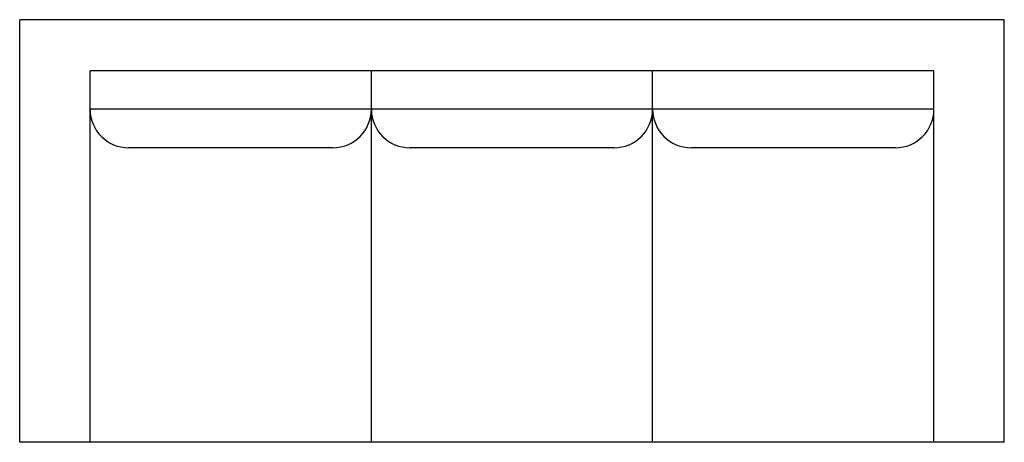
# Model space of a CAD drawing. Extents: x -0.83 to 0.83, y -0.71 to 0.
import ezdxf

# ---------------------------------------------------------------- set-up
doc = ezdxf.new("R2010")
doc.units = 0
doc.header["$MEASUREMENT"] = 0
doc.layers.add('LMES', color=251, linetype='CONTINUOUS')

msp = doc.modelspace()

# ---------------------------------------------------------------- linework, layer by layer
at = {"layer": 'LMES'}
for p, q in [((0.8313, 0), (-0.8313, 0)), ((-0.8313, -0.7134), (-0.8313, 0)), ((0.8313, -0.7134), (0.8313, 0)), ((0.7125, -0.0864), (-0.7125, -0.0864)), ((-0.7125, -0.7134), (-0.7125, -0.0864)), ((-0.2375, -0.7134), (-0.2375, -0.0864)), ((0.2375, -0.7134), (0.2375, -0.0864)), ((0.7125, -0.7134), (0.7125, -0.0864)), ((0.7125, -0.1512), (-0.7125, -0.1512)), ((-0.3025, -0.2162), (-0.6475, -0.2162)), ((0.1725, -0.2162), (-0.1725, -0.2162)), ((0.6475, -0.2162), (0.3025, -0.2162)), ((0.8313, -0.7134), (-0.8313, -0.7134))]:
    msp.add_line(p, q, dxfattribs=at)
for centre, start, end in [((-0.6475, -0.1512), 180, 270), ((-0.3025, -0.1512), 270, 0), ((-0.1725, -0.1512), 180, 270), ((0.1725, -0.1512), 270, 0), ((0.3025, -0.1512), 180, 270), ((0.6475, -0.1512), 270, 0)]:
    msp.add_arc(centre, 0.065, start, end, dxfattribs=at)

doc.saveas('drawing.dxf')
